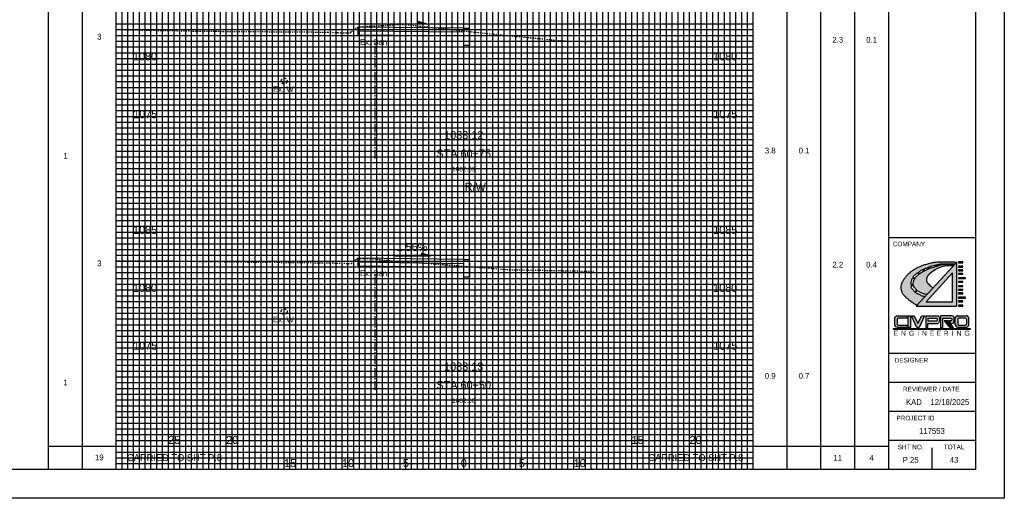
# Model space of a CAD drawing. Header units: feet. Extents: x 318 to 488, y 140 to 250.
# Tile 2 of 3: x 403 to 488, y 140 to 182. Entities that reach past the tile are written whole.
import ezdxf
from ezdxf.enums import TextEntityAlignment as Align

# ---------------------------------------------------------------- set-up
doc = ezdxf.new("R2010")
doc.units = ezdxf.units.FT
doc.header["$MEASUREMENT"] = 0
for name, pattern in [('CENTER2', [1.125, 0.75, -0.125, 0.125, -0.125]), ('DASHED', [0.75, 0.5, -0.25]), ('DASHED2', [0.375, 0.25, -0.125]), ('DGN Style 4', [0.027369, 0.013684, -0.006842, 0, -0.006842]), ('OhDOT_USTN2', [0.11, 0.069, -0.041]), ('sanex', [0]), ('waterex', [0])]:
    doc.linetypes.add(name, pattern=pattern)
for name, color, linetype in [('CL_P_Construction', 7, 'DGN Style 4'), ('SH_Border', 7, 'Continuous'), ('SH_Data', 7, 'Continuous'), ('SHT_LOGO_BLACK', 7, 'Continuous'), ('SHT_LOGO_BLUE', 160, 'Continuous'), ('SHT_LOGO_GREY', 9, 'Continuous'), ('UT_X_Sanitary_Line', 3, 'sanex'), ('UT_X_Water', 133, 'waterex'), ('XS_P_Annotation', 7, 'Continuous'), ('XS_P_Curb', 254, 'Continuous'), ('XS_P_Pavt_Surface', 251, 'Continuous'), ('XS_P_Subgrade', 4, 'Continuous'), ('XS_P_Text_Info', 7, 'Continuous'), ('XS_X_Ground_Line', 3, 'OhDOT_USTN2')]:
    doc.layers.add(name, color=color, linetype=linetype)
doc.layers.add('RW_X_Right_of_Way', color=7, linetype='Continuous', lineweight=25)
doc.layers.add('SH_Major_Grid_Line', color=254, linetype='Continuous', transparency=0.3)
doc.layers.add('SH_Minor_Grid_Line', color=252, linetype='Continuous', transparency=0.5)
doc.styles.add('OHDOTSymbols', font='arial.ttf')
doc.styles.add('Slanted-Normal', font='font31.shx', dxfattribs={"height": 0.12})
doc.styles.add('Straight-Normal', font='font30.shx', dxfattribs={"height": 0.1})
doc.styles.add('Straight-Sub Title', font='font30.shx', dxfattribs={"height": 0.17})

msp = doc.modelspace()

# ---------------------------------------------------------------- hatches: boundary and pattern name
at = {"layer": 'SHT_LOGO_BLACK', "linetype": 'Continuous'}
h = msp.add_hatch(color=256, dxfattribs=at)
h.dxf.hatch_style = 1
h.paths.add_polyline_path([(480.052, 158.193, -0.010054), (480.027, 158.216), (480.187, 158.385, 0.071883), (480.239, 158.342, 0.006066), (480.46, 158.213, 0.061249), (480.712, 158.108, 0.038297), (481.009, 158.05), (481.546, 158.63), (481.354, 158.746), (481.272, 158.85), (481.111, 159), (481.054, 159.104), (481.018, 159.212), (481.023, 159.347), (481.049, 159.528), (481.132, 159.714), (481.287, 159.901), (481.499, 160.066), (481.732, 160.201), (482.017, 160.351), (482.245, 160.449), (482.431, 160.506), (482.737, 160.558), (483.167, 160.558), (483.326, 160.555), (483.406, 160.641, -0.000418), (483.181, 160.642, -0.000949), (483.06, 160.643, -0.000351), (482.714, 160.646, 0.00107), (482.6, 160.647, 0.017555), (482.459, 160.643, 0.017743), (482.321, 160.629, 0.003592), (482.304, 160.627), (482.285, 160.708, -0.000594), (482.355, 160.708, 0.000026), (482.612, 160.708, 0.000048), (482.995, 160.708, 0.000037), (483.468, 160.708), (483.594, 160.844, 0.003624), (483.226, 160.865, 0.007413), (483.046, 160.87, 0.000904), (482.454, 160.88, 0.00451), (482.336, 160.88, 0.019073), (482.012, 160.867, 0.017331), (481.658, 160.826, 0.019514), (481.374, 160.772, 0.015338), (481.019, 160.678, 0.012204), (480.677, 160.567, 0.017423), (480.442, 160.475, 0.014015), (480.276, 160.398, 0.009535), (480.037, 160.273, 0.020378), (479.763, 160.108, 0.02598), (479.561, 159.959, 0.027565), (479.423, 159.833, 0.018891), (479.241, 159.631, 0.020789), (479.092, 159.438, 0.020828), (478.961, 159.234, 0.034599), (478.886, 159.085, 0.032145), (478.828, 158.915, 0.062269), (478.797, 158.696, 0.050433), (478.82, 158.424, 0.025118), (478.865, 158.237, 0.057831), (478.898, 158.159, 0.025804), (478.966, 158.053, 0.04348), (479.015, 157.996, 0.002738), (479.103, 157.91, 0.002118), (479.218, 157.801, 0.001598), (479.405, 157.625, 0.006576), (479.451, 157.583, 0.02396), (479.466, 157.571, 0.001113), (479.794, 157.334, 0.009085), (479.919, 157.247, 0.004888), (480.136, 157.105), (480.842, 157.869, -0.03184), (480.695, 157.889, -0.071165), (480.545, 157.943, -0.016789), (480.424, 158.012, 0.028454), (480.351, 158.051, 0.063363), (480.197, 158.101, -0.076313)])
h.paths.add_polyline_path([(479.891, 158.372, 0.001596), (479.818, 158.461, 0.003876), (479.747, 158.546, -0.008255), (479.688, 158.618, -0.047245), (479.656, 158.754, -0.011737), (479.65, 158.805), (479.863, 158.826, 0.028633), (479.893, 158.735, 0.056422), (479.932, 158.663, 0.018655), (479.995, 158.579, 0.019312), (480.062, 158.502, 0.013666), (480.133, 158.431, 0.001157), (480.139, 158.426), (479.98, 158.263, -0.00235)], flags=16)
h.paths.add_polyline_path([(479.846, 158.906), (479.645, 158.898, -0.034829), (479.66, 159.063, -0.018474), (479.687, 159.195, -0.026037), (479.726, 159.328, -0.016666), (479.771, 159.444), (479.966, 159.387, 0.018485), (479.904, 159.254, 0.016487), (479.863, 159.144, 0.075188), (479.84, 159.011, 0.042887)], flags=16)
h.paths.add_polyline_path([(479.808, 159.524, -0.03317), (479.887, 159.659, -0.031166), (479.997, 159.757, -0.008749), (480.205, 159.913, -0.000355), (480.222, 159.926), (480.332, 159.789, 0.002531), (480.231, 159.703, 0.006928), (480.081, 159.569, 0.028635), (480.047, 159.534, 0.152279), (480.01, 159.45)], flags=16)
h.paths.add_polyline_path([(480.581, 159.979, -0.013659), (480.761, 160.082), (480.684, 160.215, 0.040026), (480.491, 160.114, 0.013578), (480.42, 160.068, 0.00319), (480.26, 159.954), (480.368, 159.82, -0.001694), (480.437, 159.877, -0.037477)], flags=16)
h.paths.add_polyline_path([(480.803, 160.104), (480.727, 160.235, -0.011307), (480.869, 160.292, -0.010591), (480.983, 160.333, 0.011749), (481.086, 160.369, 0.016183), (481.153, 160.398), (481.198, 160.285, 0.017905), (481.033, 160.216, 0.011223)], flags=16)
h.paths.add_polyline_path([(481.24, 160.301), (481.196, 160.419, 0.010824), (481.24, 160.442, -0.05835), (481.341, 160.485, -0.01154), (481.452, 160.515, -0.00345), (481.678, 160.568), (481.716, 160.452, 0.012845), (481.5, 160.391, 0.008036), (481.363, 160.345, 0.004709)], flags=16)
h.paths.add_polyline_path([(481.764, 160.466), (481.731, 160.58, -0.000481), (481.879, 160.614, 0.000864), (481.947, 160.629, 0.00468), (482.055, 160.654, -0.006008), (482.237, 160.697), (482.255, 160.618, 0.026281), (482.14, 160.59, 0.019573), (482.027, 160.551, -0.017067), (481.898, 160.505, -0.007865)], flags=16)
h = msp.add_hatch(color=256, dxfattribs=at)
h.dxf.hatch_style = 1
h.paths.add_polyline_path([(483.751, 157.044), (484.134, 157.044), (484.134, 157.118), (483.751, 157.118)])
h.paths.add_polyline_path([(483.751, 157.423), (484.134, 157.423), (484.134, 157.497), (483.751, 157.497)])
h.paths.add_polyline_path([(483.746, 157.732), (484.363, 157.732), (484.363, 157.806), (483.751, 157.806)])
h.paths.add_polyline_path([(483.751, 158.111), (484.134, 158.111), (484.134, 158.185), (483.751, 158.185)])
h.paths.add_polyline_path([(483.751, 158.418), (484.134, 158.418), (484.134, 158.491), (483.751, 158.491)])
h.paths.add_polyline_path([(483.751, 158.727), (484.134, 158.727), (484.134, 158.8), (483.751, 158.8)])
h.paths.add_polyline_path([(483.751, 159.106), (484.134, 159.106), (484.134, 159.179), (483.751, 159.179)])
h.paths.add_polyline_path([(483.746, 159.415), (484.363, 159.415), (484.363, 159.489), (483.751, 159.489)])
h.paths.add_polyline_path([(483.751, 159.795), (484.134, 159.795), (484.134, 159.868), (483.751, 159.868)])
h.paths.add_polyline_path([(483.751, 160.1), (484.134, 160.1), (484.134, 160.174), (483.751, 160.174)])
h.paths.add_polyline_path([(483.751, 160.407), (484.134, 160.407), (484.134, 160.481), (483.751, 160.481)])
h.paths.add_polyline_path([(484.134, 160.786), (484.134, 160.86), (483.751, 160.86), (483.751, 160.786)])
at = {"layer": 'SHT_LOGO_BLUE'}
h = msp.add_hatch(color=256, dxfattribs=at)
h.dxf.hatch_style = 1
h.paths.add_polyline_path([(478.447, 155.91, -0.44246), (478.521, 155.992), (479.311, 155.992), (479.311, 156.206), (478.467, 156.206, 0.436831), (478.236, 155.992), (478.236, 155.421, 0.355742), (478.511, 155.196), (479.301, 155.196), (479.301, 155.407), (478.532, 155.407, -0.466077), (478.447, 155.478)])
h.paths.add_polyline_path([(479.61, 156.21), (479.393, 156.21), (479.393, 155.193), (479.61, 155.2)])
h.paths.add_polyline_path([(479.918, 156.207), (479.676, 156.207), (480.16, 155.198), (480.344, 155.198), (480.82, 156.209), (480.585, 156.209), (480.242, 155.537)])
h.paths.add_polyline_path([(482.092, 155.721), (482.096, 156.032, 0.413942), (481.92, 156.207), (480.926, 156.207), (480.926, 155.194), (481.105, 155.194), (481.105, 155.532), (481.882, 155.532, 0.384335)])
h.paths.add_polyline_path([(481.116, 155.746), (481.116, 155.99), (481.837, 155.99, -0.363757), (481.905, 155.934, -0.087868), (481.905, 155.813, -0.553906), (481.831, 155.746)], flags=16)
h.paths.add_polyline_path([(483.375, 155.739), (483.375, 156.016, 0.37162), (483.211, 156.205), (482.183, 156.205), (482.183, 155.198), (482.395, 155.198), (482.395, 155.99), (483.098, 155.99, -0.38138), (483.159, 155.935), (483.159, 155.835, -0.307867), (483.122, 155.78), (482.9, 155.78), (483.087, 155.554), (483.161, 155.554, 0.37317)])
h.paths.add_polyline_path([(484.402, 156.206), (483.698, 156.206, 0.436831), (483.467, 155.992), (483.467, 155.421, 0.355742), (483.742, 155.196), (484.358, 155.196, 0.355742), (484.634, 155.421), (484.634, 155.992, 0.436831)])
h.paths.add_polyline_path([(484.348, 155.992, -0.386521), (484.423, 155.924), (484.423, 155.478, -0.364185), (484.346, 155.407), (483.763, 155.407, -0.466076), (483.678, 155.478), (483.678, 155.924, -0.386521), (483.753, 155.992)], flags=16)
h = msp.add_hatch(color=256, dxfattribs=at)
h.dxf.hatch_style = 1
h.paths.add_polyline_path([(482.833, 155.781), (482.685, 155.781), (483.177, 155.199), (483.3, 155.199)])
at = {"layer": 'SHT_LOGO_GREY'}
h = msp.add_hatch(color=256, dxfattribs=at)
h.dxf.hatch_style = 1
h.paths.add_polyline_path([(483.594, 160.844), (480.087, 157.052), (483.594, 157.052)])
h.paths.add_polyline_path([(483.222, 157.424), (480.954, 157.424), (483.222, 159.912)], flags=16)
h = msp.add_hatch(color=256, dxfattribs=at)
h.dxf.hatch_style = 1
h.paths.add_polyline_path([(482.666, 155.781), (482.519, 155.781), (483.011, 155.199), (483.133, 155.199)])

# ---------------------------------------------------------------- linework, layer by layer
at = {"layer": 'CL_P_Construction', "linetype": 'CENTER2'}
for p, q in [((441.033, 142.937), (441.033, 247.937)), ((433.393, 169.79), (433.393, 179.777)), ((433.393, 149.814), (433.393, 159.801))]:
    msp.add_line(p, q, dxfattribs=at)
at = {"layer": 'RW_X_Right_of_Way', "linetype": 'DASHED'}
msp.add_line((442.033, 142.937), (442.033, 227.937), dxfattribs=at)
at = {"layer": 'SH_Border'}
for p, q in [((487.7, 250.437), (487.7, 140.437)), ((477.7, 247.937), (477.7, 142.937)), ((485.2, 247.937), (485.2, 142.937)), ((485.2, 162.937), (477.7, 162.937)), ((485.2, 152.937), (477.7, 152.937)), ((485.2, 150.437), (477.7, 150.437)), ((485.2, 147.937), (477.7, 147.937)), ((485.2, 145.437), (477.7, 145.437)), ((481.45, 144.789), (481.45, 142.937)), ((485.2, 142.937), (320.2, 142.937)), ((487.7, 140.437), (317.7, 140.437))]:
    msp.add_line(p, q, dxfattribs=at)
at = {"layer": 'SH_Data', "color": 7, "linetype": 'Continuous'}
for p, q in [((405.2, 142.937), (405.2, 247.937)), ((411.033, 142.937), (411.033, 247.937)), ((466.033, 142.937), (466.033, 247.937)), ((471.867, 142.937), (471.867, 247.937)), ((408.117, 142.937), (408.117, 246.687)), ((468.951, 142.937), (468.951, 246.687)), ((474.784, 142.937), (474.784, 246.687)), ((405.2, 144.937), (411.033, 144.937)), ((411.033, 144.937), (421.033, 144.937)), ((421.033, 142.937), (421.033, 144.937)), ((456.033, 144.937), (466.033, 144.937)), ((466.033, 144.937), (477.7, 144.937))]:
    msp.add_line(p, q, dxfattribs=at)
msp.add_lwpolyline([(456.033, 142.937), (456.033, 144.937)], dxfattribs=at)
at = {"layer": 'SH_Major_Grid_Line', "color": 254, "linetype": 'Continuous'}
for p, q in [((416.033, 142.937), (416.033, 247.937)), ((421.033, 142.937), (421.033, 247.937)), ((426.033, 142.937), (426.033, 247.937)), ((431.033, 142.937), (431.033, 247.937)), ((436.033, 142.937), (436.033, 247.937)), ((441.033, 142.937), (441.033, 247.937)), ((446.033, 142.937), (446.033, 247.937)), ((451.033, 142.937), (451.033, 247.937)), ((456.033, 142.937), (456.033, 247.937)), ((461.033, 142.937), (461.033, 247.937)), ((411.033, 177.937), (466.033, 177.937)), ((411.033, 172.937), (466.033, 172.937)), ((411.033, 167.937), (466.033, 167.937)), ((411.033, 162.937), (466.033, 162.937)), ((411.033, 157.937), (466.033, 157.937)), ((411.033, 152.937), (466.033, 152.937)), ((411.033, 147.937), (466.033, 147.937))]:
    msp.add_line(p, q, dxfattribs=at)
at = {"layer": 'SH_Minor_Grid_Line', "color": 252, "linetype": 'Continuous'}
for p, q in [((411.533, 142.937), (411.533, 247.937)), ((412.033, 142.937), (412.033, 247.937)), ((412.533, 142.937), (412.533, 247.937)), ((413.033, 142.937), (413.033, 247.937)), ((413.533, 142.937), (413.533, 247.937)), ((414.033, 142.937), (414.033, 247.937)), ((414.533, 142.937), (414.533, 247.937)), ((415.033, 142.937), (415.033, 247.937)), ((415.533, 142.937), (415.533, 247.937)), ((416.533, 142.937), (416.533, 247.937)), ((417.033, 142.937), (417.033, 247.937)), ((417.533, 142.937), (417.533, 247.937)), ((418.033, 142.937), (418.033, 247.937)), ((418.533, 142.937), (418.533, 247.937)), ((419.033, 142.937), (419.033, 247.937)), ((419.533, 142.937), (419.533, 247.937)), ((420.033, 142.937), (420.033, 247.937)), ((420.533, 142.937), (420.533, 247.937)), ((421.533, 142.937), (421.533, 247.937)), ((422.033, 142.937), (422.033, 247.937)), ((422.533, 142.937), (422.533, 247.937)), ((423.033, 142.937), (423.033, 247.937)), ((423.533, 142.937), (423.533, 247.937)), ((424.033, 142.937), (424.033, 247.937)), ((424.533, 142.937), (424.533, 247.937)), ((425.033, 142.937), (425.033, 247.937)), ((425.533, 142.937), (425.533, 247.937)), ((426.533, 142.937), (426.533, 247.937)), ((427.033, 142.937), (427.033, 247.937)), ((427.533, 142.937), (427.533, 247.937)), ((428.033, 142.937), (428.033, 247.937)), ((428.533, 142.937), (428.533, 247.937)), ((429.033, 142.937), (429.033, 247.937)), ((429.533, 142.937), (429.533, 247.937)), ((430.033, 142.937), (430.033, 247.937)), ((430.533, 142.937), (430.533, 247.937)), ((431.533, 142.937), (431.533, 247.937)), ((432.033, 142.937), (432.033, 247.937)), ((432.533, 142.937), (432.533, 247.937)), ((433.033, 142.937), (433.033, 247.937)), ((433.533, 142.937), (433.533, 247.937)), ((434.033, 142.937), (434.033, 247.937)), ((434.533, 142.937), (434.533, 247.937)), ((435.033, 142.937), (435.033, 247.937)), ((435.533, 142.937), (435.533, 247.937)), ((436.533, 142.937), (436.533, 247.937)), ((437.033, 142.937), (437.033, 247.937)), ((437.533, 142.937), (437.533, 247.937)), ((438.033, 142.937), (438.033, 247.937)), ((438.533, 142.937), (438.533, 247.937)), ((439.033, 142.937), (439.033, 247.937)), ((439.533, 142.937), (439.533, 247.937)), ((440.033, 142.937), (440.033, 247.937)), ((440.533, 142.937), (440.533, 247.937)), ((441.533, 142.937), (441.533, 247.937)), ((442.033, 142.937), (442.033, 247.937)), ((442.533, 142.937), (442.533, 247.937)), ((443.033, 142.937), (443.033, 247.937)), ((443.533, 142.937), (443.533, 247.937)), ((444.033, 142.937), (444.033, 247.937)), ((444.533, 142.937), (444.533, 247.937)), ((445.033, 142.937), (445.033, 247.937)), ((445.533, 142.937), (445.533, 247.937)), ((446.533, 142.937), (446.533, 247.937)), ((447.033, 142.937), (447.033, 247.937)), ((447.533, 142.937), (447.533, 247.937)), ((448.033, 142.937), (448.033, 247.937)), ((448.533, 142.937), (448.533, 247.937)), ((449.033, 142.937), (449.033, 247.937)), ((449.533, 142.937), (449.533, 247.937)), ((450.033, 142.937), (450.033, 247.937)), ((450.533, 142.937), (450.533, 247.937)), ((451.533, 142.937), (451.533, 247.937)), ((452.033, 142.937), (452.033, 247.937)), ((452.533, 142.937), (452.533, 247.937)), ((453.033, 142.937), (453.033, 247.937)), ((453.533, 142.937), (453.533, 247.937)), ((454.033, 142.937), (454.033, 247.937)), ((454.533, 142.937), (454.533, 247.937)), ((455.033, 142.937), (455.033, 247.937)), ((455.533, 142.937), (455.533, 247.937)), ((456.533, 142.937), (456.533, 247.937)), ((457.033, 142.937), (457.033, 247.937)), ((457.533, 142.937), (457.533, 247.937)), ((458.033, 142.937), (458.033, 247.937)), ((458.533, 142.937), (458.533, 247.937)), ((459.033, 142.937), (459.033, 247.937)), ((459.533, 142.937), (459.533, 247.937)), ((460.033, 142.937), (460.033, 247.937)), ((460.533, 142.937), (460.533, 247.937)), ((461.533, 142.937), (461.533, 247.937)), ((462.033, 142.937), (462.033, 247.937)), ((462.533, 142.937), (462.533, 247.937)), ((463.033, 142.937), (463.033, 247.937)), ((463.533, 142.937), (463.533, 247.937)), ((464.033, 142.937), (464.033, 247.937)), ((464.533, 142.937), (464.533, 247.937)), ((465.033, 142.937), (465.033, 247.937)), ((465.533, 142.937), (465.533, 247.937)), ((411.033, 181.437), (466.033, 181.437)), ((411.033, 180.937), (466.033, 180.937)), ((411.033, 180.437), (466.033, 180.437)), ((411.033, 179.937), (466.033, 179.937)), ((411.033, 179.437), (466.033, 179.437)), ((411.033, 178.937), (466.033, 178.937)), ((411.033, 178.437), (466.033, 178.437)), ((411.033, 177.437), (466.033, 177.437)), ((411.033, 176.937), (466.033, 176.937)), ((411.033, 176.437), (466.033, 176.437)), ((411.033, 175.937), (466.033, 175.937)), ((411.033, 175.437), (466.033, 175.437)), ((411.033, 174.937), (466.033, 174.937)), ((411.033, 174.437), (466.033, 174.437)), ((411.033, 173.937), (466.033, 173.937)), ((411.033, 173.437), (466.033, 173.437)), ((411.033, 172.437), (466.033, 172.437)), ((411.033, 171.937), (466.033, 171.937)), ((411.033, 171.437), (466.033, 171.437)), ((411.033, 170.937), (466.033, 170.937)), ((411.033, 170.437), (466.033, 170.437)), ((411.033, 169.937), (466.033, 169.937)), ((411.033, 169.437), (466.033, 169.437)), ((411.033, 168.937), (466.033, 168.937)), ((411.033, 168.437), (466.033, 168.437)), ((411.033, 167.437), (466.033, 167.437)), ((411.033, 166.937), (466.033, 166.937)), ((411.033, 166.437), (466.033, 166.437)), ((411.033, 165.937), (466.033, 165.937)), ((411.033, 165.437), (466.033, 165.437)), ((411.033, 164.937), (466.033, 164.937)), ((411.033, 164.437), (466.033, 164.437)), ((411.033, 163.937), (466.033, 163.937)), ((411.033, 163.437), (466.033, 163.437)), ((411.033, 162.437), (466.033, 162.437)), ((411.033, 161.937), (466.033, 161.937)), ((411.033, 161.437), (466.033, 161.437)), ((411.033, 160.937), (466.033, 160.937)), ((411.033, 160.437), (466.033, 160.437)), ((411.033, 159.937), (466.033, 159.937)), ((411.033, 159.437), (466.033, 159.437)), ((411.033, 158.937), (466.033, 158.937)), ((411.033, 158.437), (466.033, 158.437)), ((411.033, 157.437), (466.033, 157.437)), ((411.033, 156.937), (466.033, 156.937)), ((411.033, 156.437), (466.033, 156.437)), ((411.033, 155.937), (466.033, 155.937)), ((411.033, 155.437), (466.033, 155.437)), ((411.033, 154.937), (466.033, 154.937)), ((411.033, 154.437), (466.033, 154.437)), ((411.033, 153.937), (466.033, 153.937)), ((411.033, 153.437), (466.033, 153.437)), ((411.033, 152.437), (466.033, 152.437)), ((411.033, 151.937), (466.033, 151.937)), ((411.033, 151.437), (466.033, 151.437)), ((411.033, 150.937), (466.033, 150.937)), ((411.033, 150.437), (466.033, 150.437)), ((411.033, 149.937), (466.033, 149.937)), ((411.033, 149.437), (466.033, 149.437)), ((411.033, 148.937), (466.033, 148.937)), ((411.033, 148.437), (466.033, 148.437)), ((411.033, 147.437), (466.033, 147.437)), ((411.033, 146.937), (466.033, 146.937)), ((411.033, 146.437), (466.033, 146.437)), ((411.033, 145.937), (466.033, 145.937)), ((411.033, 145.437), (466.033, 145.437)), ((411.033, 144.937), (466.033, 144.937)), ((411.033, 144.437), (466.033, 144.437)), ((411.033, 143.937), (466.033, 143.937)), ((411.033, 143.437), (466.033, 143.437))]:
    msp.add_line(p, q, dxfattribs=at)
at = {"layer": 'SHT_LOGO_BLACK'}
for p, q in [((480.222, 159.926, -4063.576), (480.332, 159.789, -4063.576)), ((480.26, 159.954, -4063.576), (480.368, 159.82, -4063.576)), ((480.684, 160.215, -4063.576), (480.761, 160.082, -4063.576)), ((480.727, 160.235, -4063.576), (480.803, 160.104, -4063.576))]:
    msp.add_line(p, q, dxfattribs=at)
for points in [[(480.136, 157.105, -0.004888), (479.919, 157.247, -0.009085), (479.794, 157.334, -0.001113), (479.466, 157.571, -0.02396), (479.451, 157.583, -0.006576), (479.405, 157.625, -0.001598), (479.218, 157.801, -0.002118), (479.103, 157.91, -0.002738), (479.015, 157.996, -0.04348), (478.966, 158.053, -0.025804), (478.898, 158.159, -0.057831), (478.865, 158.237, -0.025118), (478.82, 158.424, -0.050433), (478.797, 158.696, -0.062269), (478.828, 158.915, -0.032145), (478.886, 159.085, -0.034599), (478.961, 159.234, -0.020828), (479.092, 159.438, -0.020789), (479.241, 159.631, -0.018891), (479.423, 159.833, -0.027565), (479.561, 159.959, -0.02598), (479.763, 160.108, -0.020378), (480.037, 160.273, -0.009535), (480.276, 160.398, -0.014015), (480.442, 160.475, -0.017423), (480.677, 160.567, -0.012204), (481.019, 160.678, -0.015338), (481.374, 160.772, -0.019514), (481.658, 160.826, -0.017331), (482.012, 160.867, -0.019073), (482.336, 160.88, -0.00451), (482.454, 160.88, -0.000904), (483.046, 160.87, -0.007413), (483.226, 160.865, -0.003624), (483.594, 160.844)], [(481.731, 160.58, -0.0002), (481.744, 160.583, -0.000438), (481.879, 160.614, 0.000864), (481.947, 160.629, 0.00468), (482.055, 160.654, -0.004072), (482.178, 160.683, -0.008774), (482.237, 160.696, -0.040254)], [(482.286, 160.705, -0.03869), (482.327, 160.708, -0.000239), (482.355, 160.708, 0.000026), (482.612, 160.708, 0.000048), (482.995, 160.708, 0.000037), (483.468, 160.708)], [(479.808, 159.524, -0.024038), (479.864, 159.623, -0.06415), (479.919, 159.689, -0.021969), (479.997, 159.757, -0.008749), (480.205, 159.913, -0.000355), (480.222, 159.926, -0.013578)], [(480.26, 159.954, -0.00319), (480.42, 160.068, -0.013578), (480.491, 160.114, -0.029845), (480.633, 160.192, -0.004092), (480.684, 160.215, -0.010591)], [(480.368, 159.82, -0.000639), (480.394, 159.842, -0.009297), (480.468, 159.901, -0.029225), (480.581, 159.979, -0.013659), (480.761, 160.082, -0.011561)], [(480.727, 160.235, -0.011307), (480.869, 160.292, -0.010591), (480.983, 160.333, 0.011749), (481.086, 160.369, 0.016183), (481.153, 160.398, -0.05835)], [(480.803, 160.104, -0.011223), (481.033, 160.216, -0.017453), (481.194, 160.284, -0.000163), (481.198, 160.285, -0.008036)], [(481.196, 160.419, 0.010824), (481.24, 160.442, -0.05835), (481.341, 160.485, -0.01154), (481.452, 160.515, -0.00345), (481.678, 160.568, -0.000438)], [(481.24, 160.301, -0.004709), (481.363, 160.345, -0.008036), (481.5, 160.391, -0.011799), (481.698, 160.448, 0.001031), (481.716, 160.453, 0.017067)], [(481.764, 160.466, 0.007865), (481.898, 160.505, 0.017067), (482.027, 160.551, -0.019573), (482.14, 160.59, -0.0202), (482.228, 160.613, -0.005656), (482.255, 160.618, -0.017743)], [(482.304, 160.627, -0.003592), (482.321, 160.629, -0.017743), (482.459, 160.643, -0.017555), (482.6, 160.647, -0.00107), (482.714, 160.646, 0.000351), (483.06, 160.643, 0.000949), (483.181, 160.642, 0.000418), (483.406, 160.641)], [(479.646, 158.898, -0.015908), (479.648, 158.955, -0.022838), (479.66, 159.063, -0.018474), (479.687, 159.195, -0.026037), (479.726, 159.328, -0.016666), (479.771, 159.444, -0.03409)], [(479.846, 158.906, -0.042886), (479.84, 159.011, -0.075188), (479.863, 159.144, -0.016487), (479.904, 159.254, -0.015544), (479.955, 159.366, -0.001651), (479.966, 159.387, -0.053806)], [(480, 159.454, -0.004266), (480.028, 159.507, -0.053806), (480.047, 159.534, -0.028635), (480.081, 159.569, -0.006928), (480.231, 159.703, -0.002531), (480.332, 159.789, -0.009297)], [(479.981, 158.263, -0.010823), (479.957, 158.291, -0.001747), (479.891, 158.372, 0.001596), (479.818, 158.461, 0.003876), (479.747, 158.546, -0.006206), (479.702, 158.6, -0.097322), (479.68, 158.641, -0.038974), (479.656, 158.754, -0.011737), (479.65, 158.805, -0.026776)], [(480.139, 158.426, -0.001157), (480.133, 158.431, -0.013666), (480.062, 158.502, -0.019312), (479.995, 158.579, -0.018655), (479.932, 158.663, -0.056422), (479.893, 158.735, -0.028633), (479.863, 158.826, -0.064453)], [(480.842, 157.869, -0.03184), (480.695, 157.889, -0.071165), (480.545, 157.943, -0.016789), (480.424, 158.012, 0.028454), (480.351, 158.051, 0.050722), (480.229, 158.094, -0.071433), (480.143, 158.128, -0.049376), (480.052, 158.193, -0.010054), (480.027, 158.216, -0.001747)], [(481.009, 158.05, -0.038297), (480.712, 158.108, -0.061249), (480.46, 158.213, -0.006066), (480.239, 158.342, -0.040776), (480.208, 158.365, -0.003974), (480.186, 158.384, -0.013666)]]:
    msp.add_lwpolyline(points, format="xyb", dxfattribs=at)
at = {"layer": 'SHT_LOGO_BLACK', "elevation": -4063.576}
for points in [[(482.237, 160.696), (482.255, 160.618)], [(482.286, 160.705), (482.304, 160.627)], [(481.546, 158.63), (481.354, 158.746), (481.272, 158.85), (481.111, 159), (481.054, 159.104), (481.018, 159.212), (481.023, 159.347), (481.049, 159.528), (481.132, 159.714), (481.287, 159.901), (481.499, 160.066), (481.732, 160.201), (482.017, 160.351), (482.245, 160.449), (482.431, 160.506), (482.737, 160.558), (483.167, 160.558), (483.326, 160.555)], [(481.153, 160.398), (481.198, 160.285)], [(481.196, 160.419), (481.24, 160.301)], [(481.678, 160.568), (481.716, 160.453)], [(481.731, 160.58), (481.764, 160.466)], [(479.771, 159.444), (479.966, 159.387)], [(479.808, 159.524), (480, 159.454)], [(479.646, 158.898), (479.846, 158.906)], [(479.65, 158.805), (479.863, 158.826)], [(479.981, 158.263), (480.139, 158.426)], [(480.027, 158.216), (480.186, 158.384)]]:
    msp.add_lwpolyline(points, dxfattribs=at)
at = {"layer": 'SHT_LOGO_BLACK', "linetype": 'Continuous', "elevation": -4063.576}
for points in [[(483.751, 160.786), (484.134, 160.786), (484.134, 160.86), (483.751, 160.86)], [(483.751, 160.407), (484.134, 160.407), (484.134, 160.481), (483.751, 160.481)], [(483.751, 160.1), (484.134, 160.1), (484.134, 160.174), (483.751, 160.174)], [(483.751, 159.795), (484.134, 159.795), (484.134, 159.868), (483.751, 159.868)], [(483.746, 159.415), (484.363, 159.415), (484.363, 159.489), (483.751, 159.489)], [(483.751, 159.106), (484.134, 159.106), (484.134, 159.179), (483.751, 159.179)], [(483.751, 158.727), (484.134, 158.727), (484.134, 158.8), (483.751, 158.8)], [(483.751, 158.418), (484.134, 158.418), (484.134, 158.491), (483.751, 158.491)], [(483.751, 158.111), (484.134, 158.111), (484.134, 158.185), (483.751, 158.185)], [(483.746, 157.732), (484.363, 157.732), (484.363, 157.806), (483.751, 157.806)], [(483.751, 157.423), (484.134, 157.423), (484.134, 157.497), (483.751, 157.497)], [(483.751, 157.044), (484.134, 157.044), (484.134, 157.118), (483.751, 157.118)]]:
    msp.add_lwpolyline(points, close=True, dxfattribs=at)
at = {"layer": 'SHT_LOGO_BLACK'}
msp.add_lwpolyline([(478.115, 155.045), (484.784, 155.045), (484.784, 155.074), (478.117, 155.074)], close=True, dxfattribs=at)
at = {"layer": 'SHT_LOGO_BLUE'}
for p, q in [((483.467, 155.421), (483.467, 155.992)), ((483.678, 155.924), (483.678, 155.478)), ((483.698, 156.206), (484.402, 156.206)), ((484.348, 155.992), (483.753, 155.992)), ((484.423, 155.924), (484.423, 155.478)), ((484.634, 155.421), (484.634, 155.992)), ((484.358, 155.196), (483.742, 155.196)), ((483.763, 155.407), (484.337, 155.407))]:
    msp.add_line(p, q, dxfattribs=at)
for points in [[(478.532, 155.407), (479.301, 155.407), (479.301, 155.196), (478.511, 155.196, -0.355742), (478.236, 155.421), (478.236, 155.992, -0.436831), (478.467, 156.206), (479.311, 156.206), (479.311, 155.992), (478.521, 155.992, 0.386521), (478.447, 155.924), (478.447, 155.478, 0.466077), (478.532, 155.407, -0.087106)], [(480.926, 156.207), (481.92, 156.207, -0.413942), (482.096, 156.032), (482.092, 155.721)], [(481.831, 155.746), (481.116, 155.746), (481.116, 155.99), (481.837, 155.99, -0.363757), (481.905, 155.934, -0.087868), (481.905, 155.813, -0.553906), (481.831, 155.746, 0.590972)], [(482.183, 155.198), (482.395, 155.198), (482.395, 155.99), (483.098, 155.99, -0.38138), (483.159, 155.935), (483.159, 155.835, -0.307867), (483.122, 155.78), (482.9, 155.78), (483.087, 155.554), (483.161, 155.554, 0.37317), (483.375, 155.739), (483.375, 156.016, 0.37162), (483.211, 156.205), (482.183, 156.205), (482.183, 155.198)]]:
    msp.add_lwpolyline(points, format="xyb", dxfattribs=at)
for points in [[(479.393, 155.193), (479.393, 156.21), (479.61, 156.21), (479.61, 155.2)], [(479.676, 156.207), (479.918, 156.207), (480.242, 155.537), (480.585, 156.209), (480.82, 156.209), (480.344, 155.198), (480.16, 155.198)]]:
    msp.add_lwpolyline(points, close=True, dxfattribs=at)
for points in [[(480.926, 156.207), (480.926, 155.194), (481.105, 155.194), (481.105, 155.532), (481.882, 155.532)], [(482.833, 155.781), (482.685, 155.781), (483.177, 155.199), (483.3, 155.199), (482.833, 155.781)]]:
    msp.add_lwpolyline(points, dxfattribs=at)
for centre, radius, start, end in [((481.882, 155.743), 0.211, 270, 354.09413), ((483.682, 155.992), 0.215, 85.61121, 180), ((483.753, 155.917), 0.0752, 90, 174.53019), ((484.348, 155.917), 0.0752, 5.46981, 90), ((484.419, 155.992), 0.215, 360, 94.38879), ((483.742, 155.478), 0.281, 191.66957, 270), ((483.75, 155.478), 0.0725, 180, 279.95648), ((484.341, 155.489), 0.0817, 267.17931, 352.86421), ((484.358, 155.478), 0.281, 270, 348.33043)]:
    msp.add_arc(centre, radius, start, end, dxfattribs=at)
at = {"layer": 'SHT_LOGO_GREY', "elevation": -4063.576}
msp.add_lwpolyline([(480.087, 157.052), (483.594, 157.052), (483.594, 160.844), (480.087, 157.052)], dxfattribs=at)
msp.add_lwpolyline([(480.954, 157.424), (483.222, 157.424), (483.222, 159.912)], close=True, dxfattribs=at)
at = {"layer": 'SHT_LOGO_GREY'}
msp.add_lwpolyline([(482.666, 155.781), (482.519, 155.781), (483.011, 155.199), (483.133, 155.199), (482.666, 155.781)], dxfattribs=at)
at = {"layer": 'UT_X_Water', "linetype": 'DASHED2'}
for centre in [(425.533, 176.495), (425.533, 156.572)]:
    msp.add_circle(centre, 0.25, dxfattribs=at)
at = {"layer": 'XS_P_Annotation', "color": 7, "linetype": 'Continuous', "lineweight": -3}
for p, q in [((434.721, 181.44), (437.781, 181.44)), ((437.781, 181.44), (437.018, 181.662)), ((437.018, 181.662), (437.018, 181.44)), ((438.162, 161.391), (437.398, 161.613)), ((437.398, 161.613), (437.398, 161.391)), ((435.102, 161.391), (438.162, 161.391))]:
    msp.add_line(p, q, dxfattribs=at)
for points in [[(437.781, 181.44), (437.018, 181.44), (437.018, 181.662)], [(438.162, 161.391), (437.398, 161.391), (437.398, 161.613)]]:
    msp.add_solid(points, dxfattribs=at)
at = {"layer": 'XS_P_Curb', "flags": 128}
for points in [[(441.533, 180.56), (441.533, 179.56), (441.033, 179.56), (441.033, 181.068), (441.41, 181.062, -0.3821), (441.492, 180.987), (441.533, 180.56)], [(441.533, 160.556), (441.533, 159.556), (441.033, 159.556), (441.033, 161.064), (441.41, 161.058, -0.3821), (441.492, 160.982), (441.533, 160.556)]]:
    msp.add_lwpolyline(points, format="xyb", dxfattribs=at)
at = {"layer": 'XS_P_Pavt_Surface'}
for points in [[(441.033, 181.068), (431.887, 181.151), (431.887, 180.818), (441.033, 180.735)], [(441.033, 161.064), (431.889, 161.188), (431.889, 160.855), (441.033, 160.731)]]:
    msp.add_lwpolyline(points, close=True, dxfattribs=at)
at = {"layer": 'XS_P_Subgrade'}
for points in [[(431.887, 180.818), (431.887, 180.485), (441.033, 180.402), (441.033, 180.735)], [(431.889, 160.855), (431.889, 160.522), (441.033, 160.397), (441.033, 160.731)]]:
    msp.add_lwpolyline(points, dxfattribs=at)
at = {"layer": 'XS_X_Ground_Line'}
for points in [[(411.033, 180.94), (418.415, 180.795), (423.021, 180.764), (429.293, 180.716), (430.158, 180.672), (430.435, 180.658), (431.033, 180.654), (431.262, 180.654), (431.348, 180.772), (431.887, 181.151), (432.651, 181.23), (434.038, 181.287), (435.31, 181.375), (436.033, 181.372), (441.033, 180.823), (443.592, 180.539), (449.628, 179.954), (451.54, 179.915), (451.683, 179.873)], [(411.033, 160.955), (414.75, 160.958), (422.458, 160.853), (427.564, 160.802), (429.479, 160.777), (431.327, 160.726), (431.686, 161.041), (431.889, 161.188), (432.297, 161.152), (432.95, 161.163), (436.247, 160.803), (436.991, 160.809), (444.993, 160.19), (452.229, 160.055)]]:
    msp.add_lwpolyline(points, dxfattribs=at)

# ---------------------------------------------------------------- texts
at = {"layer": 'SH_Data', "color": 7, "linetype": 'Continuous', "style": 'Straight-Normal'}
msp.add_text('COMPANY', height=0.4, dxfattribs=at).set_placement((479.474, 162.613), align=Align.TOP_CENTER)
for s, height, p in [('DESIGNER', 0.4, (479.683, 152.374)), ('REVIEWER / DATE', 0.4, (481.395, 149.874)), ('PROJECT ID', 0.4, (480.026, 147.374)), ('SHT NO.', 0.4, (479.613, 144.874)), ('TOTAL', 0.4, (483.363, 144.874)), ('CARRIED TO SHT P.8', 0.6, (416.065, 143.952)), ('CARRIED TO SHT P.8', 0.6, (461.065, 143.952))]:
    msp.add_text(s, height=height, dxfattribs=at).set_placement(p, align=Align.MIDDLE_CENTER)
at = {"layer": 'SH_Data', "linetype": 'Continuous', "style": 'Straight-Sub Title'}
for s, p in [('KAD', (479.896, 148.758)), ('12/18/2025', (483, 148.758)), ('117553', (481.45, 146.258)), ('P.25', (479.613, 143.758)), ('43', (483.363, 143.758))]:
    msp.add_text(s, height=0.5, dxfattribs=at).set_placement(p, align=Align.MIDDLE_CENTER)
at = {"layer": 'SH_Data', "color": 7, "linetype": 'Continuous', "char_height": 0.7, "attachment_point": 5, "line_spacing_factor": 0.728571, "style": 'Straight-Normal'}
for s, insert in [('{\\H0.71429x;3}', (409.575, 180.318)), ('{\\H0.71429x;2.3}', (473.325, 180.049)), ('{\\H0.71429x;0.1}', (476.242, 180.049)), ('{\\H0.71429x;1}', (406.658, 170.028)), ('{\\H0.71429x;3.8}', (467.493, 170.48)), ('{\\H0.71429x;0.1}', (470.41, 170.48)), ('{\\H0.71429x;3}', (409.575, 160.741)), ('{\\H0.71429x;2.2}', (473.325, 160.617)), ('{\\H0.71429x;0.4}', (476.242, 160.617)), ('{\\H0.71429x;1}', (406.658, 150.451)), ('{\\H0.71429x;0.9}', (467.493, 151.015)), ('{\\H0.71429x;0.7}', (470.41, 151.015)), ('{\\H0.71429x;19}', (409.575, 143.967)), ('{\\H0.71429x;11}', (473.325, 143.937)), ('{\\H0.71429x;4}', (476.242, 143.937))]:
    msp.add_mtext(s, dxfattribs=dict(at, insert=insert))
at = {"layer": 'SHT_LOGO_BLACK', "linetype": 'Continuous', "style": 'OHDOTSymbols'}
for s, width, p in [('E', 0.7, (478.344, 154.699, 13.003)), ('N', 0.8, (478.991, 154.699, 13.003)), ('G', 0.8, (479.694, 154.699, 13.003)), ('I', 0.7, (480.268, 154.699, 13.003)), ('N', 0.8, (480.808, 154.699, 13.003)), ('E', 0.7, (481.464, 154.699, 13.003)), ('E', 0.7, (482.058, 154.699, 13.003)), ('R', 0.7, (482.69, 154.699, 13.003)), ('I', 0.7, (483.24, 154.699, 13.003)), ('N', 0.8, (483.782, 154.699, 13.003)), ('G', 0.8, (484.486, 154.699, 13.003))]:
    msp.add_text(s, height=0.426, rotation=360, dxfattribs=dict(at, width=width)).set_placement(p, align=Align.MIDDLE_CENTER)
at = {"layer": 'UT_X_Sanitary_Line', "char_height": 0.5, "width": 4.98768, "attachment_point": 1, "style": 'Straight-Normal'}
for insert in [(432.072, 180.108), (432.072, 160.132)]:
    msp.add_mtext('Ex. San', dxfattribs=dict(at, insert=insert))
at = {"layer": 'UT_X_Water', "char_height": 0.5, "width": 4.98768, "attachment_point": 1, "style": 'Straight-Normal'}
for insert in [(424.572, 176.057), (424.572, 156.134)]:
    msp.add_mtext('Ex. W', dxfattribs=dict(at, insert=insert))
at = {"layer": 'XS_P_Annotation', "color": 7, "linetype": 'Continuous', "lineweight": -3, "attachment_point": 5, "style": 'Slanted-Normal'}
for s, insert, char_height in [('1083.12', (441.033, 171.818), 0.7), ('1082.89', (441.033, 168.878), 0.4), ('1.56%', (436.568, 162.141), 0.7), ('1083.13', (441.033, 151.818), 0.7), ('1082.56', (441.033, 148.878), 0.4)]:
    msp.add_mtext(s, dxfattribs=dict(at, insert=insert, char_height=char_height))
at = {"layer": 'XS_P_Text_Info', "color": 7, "linetype": 'Continuous', "lineweight": -3, "char_height": 0.7, "attachment_point": 8, "style": 'Slanted-Normal'}
for s, insert in [('1080', (413.519, 178.261)), ('1080', (463.602, 178.261)), ('1075', (413.533, 173.261)), ('1075', (463.616, 173.261)), ('STA 60+75', (441.033, 169.868)), ('R/W', (442.033, 166.992)), ('1085', (413.528, 163.261)), ('1085', (463.611, 163.261)), ('1080', (413.519, 158.261)), ('1080', (463.602, 158.261)), ('1075', (413.533, 153.261)), ('1075', (463.616, 153.261)), ('25', (416.046, 145.123)), ('20', (421.046, 145.123)), ('15', (456.046, 145.123)), ('20', (461.046, 145.123)), ('15', (426.046, 143.123)), ('10', (431.046, 143.123)), ('5', (436.046, 143.123)), ('0', (441.046, 143.123)), ('5', (446.046, 143.123)), ('10', (451.046, 143.123))]:
    msp.add_mtext(s, dxfattribs=dict(at, insert=insert))
at = {"layer": 'XS_P_Text_Info', "color": 7, "linetype": 'Continuous', "lineweight": -3, "insert": (441.033, 149.868), "char_height": 0.7, "width": 21.51176, "attachment_point": 8, "style": 'Slanted-Normal'}
msp.add_mtext('STA 60+50', dxfattribs=at)

doc.saveas('drawing.dxf')
